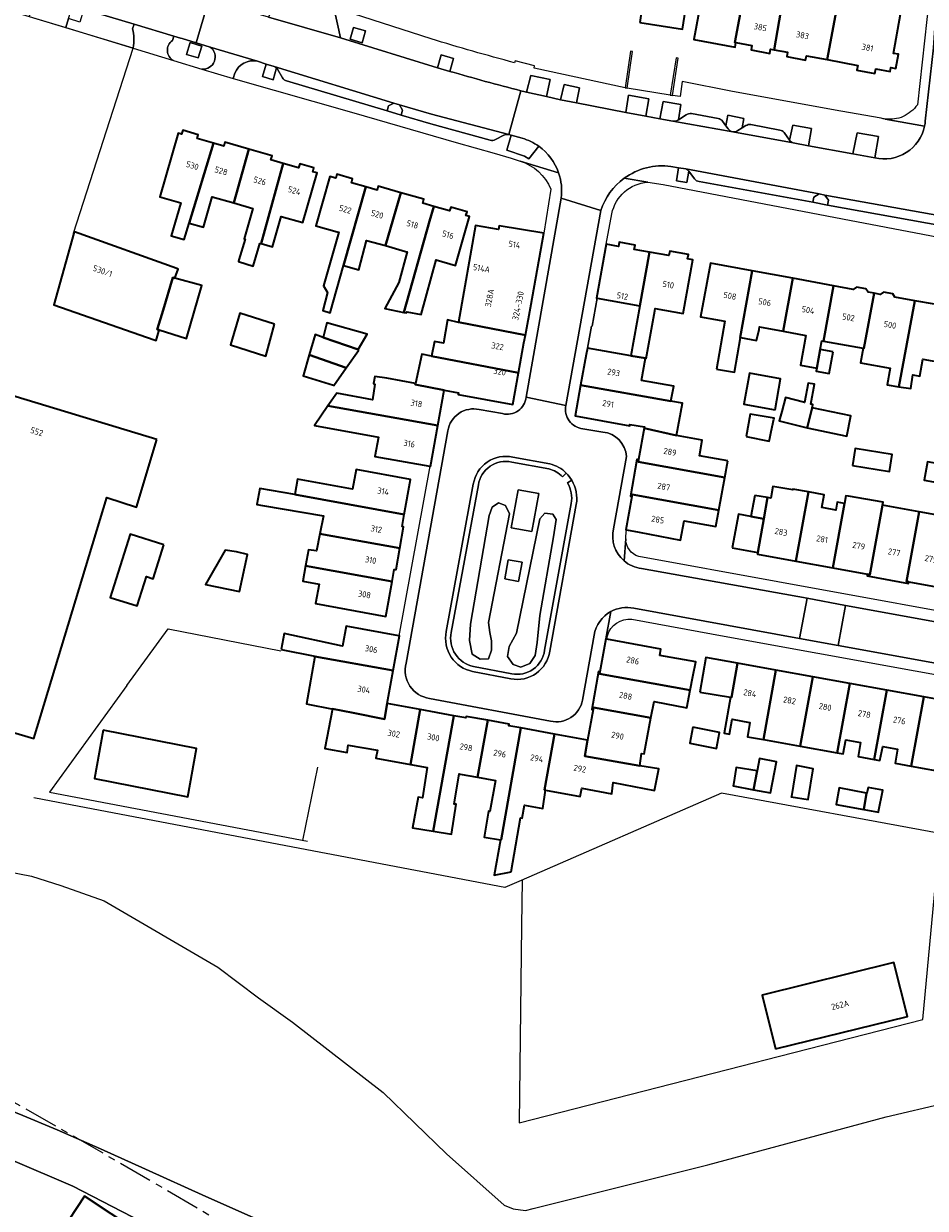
# Model space of a CAD drawing. Extents: x 151587 to 155483, y 462503 to 464608.
# Tile 55 of 236: x 152834 to 152967, y 463225 to 463398. Entities that reach past the tile are written whole.
import ezdxf
from ezdxf.enums import TextEntityAlignment as Align

# ---------------------------------------------------------------- set-up
doc = ezdxf.new("R2010")
doc.units = 0
doc.header["$LTSCALE"] = 0.5
doc.linetypes.add('AM-AS', pattern=[16, 10, -2, 2, -2])
for name, color, linetype, lineweight in [('B-RO-AM-AS_SPOOR-G', 251, 'AM-AS', 18), ('B-RO-GR-BEPLANTING_CULTUUR_HEESTERS-GV', 251, 'CONTINUOUS', 18), ('B-RO-GR-GROENVOORZIENING-GV', 251, 'CONTINUOUS', 18), ('B-RO-GR-HAAG-GV', 251, 'CONTINUOUS', 13), ('B-RO-IE-TERREINAFSCHEIDING_KUNSTMATIG_HEKWERK-G', 251, 'IE-TERREINAFSCHEIDING-KUNSTMATIG', 18), ('B-RO-IE-TERREINAFSCHEIDING_KUNSTMATIG_MUUR-G', 251, 'IE-TERREINAFSCHEIDING-KUNSTMATIG-DICHT', 18), ('B-RO-IE-TERREINAFSCHEIDING_KUNSTMATIG_MUUR-GV', 251, 'CONTINUOUS', 18), ('B-RO-KW-KUNSTWERK_GELUIDSWERING_SCHERM-G', 251, 'CONTINUOUS', 18), ('B-RO-OG-BEBOUWING-GV', 6, 'CONTINUOUS', 35), ('B-RO-OG-BEBOUWING-T18', 1, 'CONTINUOUS', 18), ('B-RO-OG-TERREIN_CULTUURSCHEIDING-GV', 251, 'CONTINUOUS', 18), ('B-RO-VH-VERHARDING_BETONSTRAATSTEEN-GV', 251, 'CONTINUOUS', 18), ('B-RO-VH-VERHARDING_HALFVERHARDING-GV', 251, 'CONTINUOUS', 18), ('B-RO-VH-VERHARDING_OPEN-GV', 251, 'CONTINUOUS', 18), ('B-RO-VH-VERHARDING_STRAATBAKSTEEN-GV', 251, 'CONTINUOUS', 18), ('B-RO-VH-VERHARDING_TEGEL-GV', 251, 'CONTINUOUS', 18)]:
    doc.layers.add(name, color=color, linetype=linetype, lineweight=lineweight)
doc.styles.add('NLCS-ISO-M200-T18', font='NLCS-ISO.ttf', dxfattribs={"height": 0.36})
doc.linetypes.add('IE-TERREINAFSCHEIDING-KUNSTMATIG', pattern='A,4,[82,NLCS.SHX,S=0.75,R=90,X=0,Y=0],4,-2', length=10)
doc.linetypes.add('IE-TERREINAFSCHEIDING-KUNSTMATIG-DICHT', pattern='A,8,-1,[82,NLCS.SHX,S=0.75,R=90,X=0,Y=0],-1', length=10)

msp = doc.modelspace()

# ---------------------------------------------------------------- linework, layer by layer
at = {"layer": 'B-RO-AM-AS_SPOOR-G', "flags": 128}
msp.add_lwpolyline([(152827.796, 463243.446), (152842.292, 463235.183), (152853.992, 463228.407), (152883.717, 463210.994), (152899.358, 463201.934)], dxfattribs=at)
at = {"layer": 'B-RO-GR-BEPLANTING_CULTUUR_HEESTERS-GV', "flags": 128}
for points in [[(152902.741, 463309.291), (152902.577, 463310.732), (152905.618, 463326.663), (152905.066, 463327.89), (152904.051, 463328.25), (152903.101, 463327.628), (152902.675, 463326.384), (152899.925, 463310.503), (152899.761, 463308.08), (152900.187, 463306.083), (152901.333, 463305.362), (152902.545, 463305.428), (152903.003, 463306.672), (152903.003, 463308.047)], [(152905.59, 463307.196), (152905.36, 463305.755), (152906.179, 463304.577), (152907.292, 463304.183), (152908.602, 463304.74), (152909.421, 463305.886), (152909.715, 463307.785), (152910.108, 463311.78), (152912.072, 463323.306), (152912.465, 463325.827), (152912.007, 463326.613), (152910.828, 463326.744), (152910.075, 463325.925), (152906.67, 463309.161)]]:
    msp.add_lwpolyline(points, close=True, dxfattribs=at)
at = {"layer": 'B-RO-GR-GROENVOORZIENING-GV', "flags": 128}
for points in [[(152882.297, 463396.172), (152884.028, 463395.677), (152884.523, 463397.408), (152882.792, 463397.903)], [(152858.293, 463393.964), (152860.013, 463393.434), (152860.544, 463395.153), (152858.824, 463395.684)], [(152896.904, 463391.471), (152897.455, 463393.342), (152895.648, 463393.873), (152895.098, 463392.003)], [(152911.072, 463387.772), (152911.586, 463390.281), (152908.755, 463390.879), (152908.144, 463388.403)], [(152915.471, 463386.865), (152915.891, 463389.063), (152913.631, 463389.537), (152913.123, 463387.319)], [(152925.636, 463384.935), (152926.06, 463387.471), (152923.098, 463387.973), (152922.693, 463385.433)], [(152887.69, 463385.701), (152889.767, 463385.069), (152889.982, 463385.788), (152889.54, 463386.59), (152888.707, 463386.836), (152887.899, 463386.414)], [(152959.159, 463378.809), (152959.714, 463381.913), (152956.587, 463382.489), (152955.945, 463379.391)], [(152950.112, 463372.288), (152952.252, 463371.877), (152952.389, 463372.609), (152951.875, 463373.348), (152951.02, 463373.54), (152950.246, 463373.024)]]:
    msp.add_lwpolyline(points, close=True, dxfattribs=at)
for points in [[(152871.15, 463392.163), (152869.978, 463392.527), (152869.432, 463390.711), (152871.03, 463390.214), (152871.493, 463391.981)], [(152930.393, 463384.358), (152930.755, 463386.628), (152928.152, 463387.079), (152927.666, 463384.536), (152929.58, 463384.161)], [(152939.121, 463382.791), (152939.748, 463383.193), (152940.004, 463384.585), (152937.646, 463385.052), (152937.363, 463383.487), (152937.687, 463383.035)], [(152947.216, 463380.993), (152949.457, 463380.57), (152949.919, 463383.083), (152947.146, 463383.585), (152946.661, 463381.405)], [(152907.504, 463381.675), (152905.904, 463382.114), (152905.244, 463379.913), (152907.853, 463379.042), (152908.468, 463378.683), (152909.926, 463380.508)], [(152931.469, 463377.195), (152930.41, 463377.363), (152930.105, 463375.431), (152931.614, 463375.189), (152931.929, 463376.864)], [(152905.975, 463334.23), (152911.402, 463333.239)], [(152911.562, 463333.972), (152906.123, 463334.965)], [(152913.432, 463332.085), (152913.96, 463332.617)], [(152914.775, 463331.571), (152914.129, 463331.189)], [(152900.337, 463331.005), (152896.373, 463309.409)], [(152897.109, 463309.265), (152901.076, 463330.879)], [(152914.689, 463328.165), (152910.789, 463306.663)], [(152911.529, 463306.545), (152915.427, 463328.035)], [(152905.971, 463303.215), (152900.383, 463304.292)], [(152900.239, 463303.556), (152905.828, 463302.479)]]:
    msp.add_lwpolyline(points, dxfattribs=at)
at = {"layer": 'B-RO-GR-GROENVOORZIENING-GV'}
for points in [[(152871.493, 463391.981, 0.0887697), (152871.15, 463392.163)], [(152929.58, 463384.161, 0.1806374), (152930.393, 463384.358)], [(152937.687, 463383.035, 0.187781), (152938.349, 463382.633)], [(152938.349, 463382.633, 0.191636), (152939.121, 463382.791)], [(152909.926, 463380.508, 0.0855086), (152907.504, 463381.675)], [(152946.661, 463381.405, 0.1976312), (152947.216, 463380.993)], [(152931.929, 463376.864, 0.1581513), (152931.469, 463377.195)], [(152906.123, 463334.965, 0.4311274), (152900.337, 463331.005)], [(152901.076, 463330.879, -0.4324961), (152905.975, 463334.23)], [(152913.96, 463332.617, 0.134604), (152911.562, 463333.972)], [(152911.402, 463333.239, -0.1331134), (152913.432, 463332.085)], [(152915.427, 463328.035, 0.1776121), (152914.775, 463331.571)], [(152914.129, 463331.189, -0.177932), (152914.689, 463328.165)], [(152896.373, 463309.409, 0.4168285), (152900.239, 463303.556)], [(152900.383, 463304.292, -0.4171972), (152897.109, 463309.265)], [(152905.828, 463302.479, 0.4305161), (152911.529, 463306.545)], [(152910.789, 463306.663, -0.4316603), (152905.971, 463303.215)]]:
    msp.add_lwpolyline(points, format="xyb", dxfattribs=at)
at = {"layer": 'B-RO-GR-HAAG-GV'}
for points in [[(152906.123, 463334.965, 0.4311274), (152900.337, 463331.005)], [(152901.076, 463330.879, -0.4324961), (152905.975, 463334.23)], [(152913.96, 463332.617, 0.134604), (152911.562, 463333.972)], [(152911.402, 463333.239, -0.1331134), (152913.432, 463332.085)], [(152915.427, 463328.035, 0.1776121), (152914.775, 463331.571)], [(152914.129, 463331.189, -0.177932), (152914.689, 463328.165)], [(152896.373, 463309.409, 0.4168285), (152900.239, 463303.556)], [(152900.383, 463304.292, -0.4171972), (152897.109, 463309.265)], [(152905.828, 463302.479, 0.4305161), (152911.529, 463306.545)], [(152910.789, 463306.663, -0.4316603), (152905.971, 463303.215)]]:
    msp.add_lwpolyline(points, format="xyb", dxfattribs=at)
at = {"layer": 'B-RO-GR-HAAG-GV', "flags": 128}
for points in [[(152905.975, 463334.23), (152911.402, 463333.239)], [(152911.562, 463333.972), (152906.123, 463334.965)], [(152913.432, 463332.085), (152913.96, 463332.617)], [(152914.775, 463331.571), (152914.129, 463331.189)], [(152900.337, 463331.005), (152896.373, 463309.409)], [(152897.109, 463309.265), (152901.076, 463330.879)], [(152914.689, 463328.165), (152910.789, 463306.663)], [(152911.529, 463306.545), (152915.427, 463328.035)], [(152905.971, 463303.215), (152900.383, 463304.292)], [(152900.239, 463303.556), (152905.828, 463302.479)]]:
    msp.add_lwpolyline(points, dxfattribs=at)
at = {"layer": 'B-RO-IE-TERREINAFSCHEIDING_KUNSTMATIG_HEKWERK-G', "flags": 128}
for points in [[(152841.751, 463367.778), (152850.482, 463394.896), (152816.973, 463405.048)], [(152674.292, 463344.773), (152690.76, 463329.751), (152706.341, 463315.569), (152719.162, 463303.894), (152731.978, 463292.234), (152736.967, 463287.798), (152739.765, 463285.461), (152745.636, 463280.817), (152750.647, 463277.138), (152756.635, 463273.102), (152763.431, 463268.847), (152769.768, 463265.306), (152776.007, 463262.117), (152784.717, 463258.159), (152791.423, 463255.503), (152791.313, 463255.261), (152799.066, 463252.189), (152799.156, 463252.279), (152807.034, 463249.223), (152820.166, 463244.084), (152833.734, 463238.738), (152839.358, 463236.405), (152845.698, 463233.632), (152852.305, 463230.659), (152861.139, 463226.622), (152872.023, 463221.812), (152881.674, 463217.026), (152890.25, 463212.401), (152896.992, 463208.997)], [(152849.583, 463301.512), (152855.609, 463309.821), (152872.135, 463306.575)], [(152849.583, 463301.512), (152838.252, 463285.888), (152876.023, 463278.675)], [(152875.378, 463278.798), (152877.567, 463289.554)], [(152907.327, 463272.925), (152904.943, 463271.886), (152838.497, 463284.567), (152835.926, 463285.065)], [(152968.993, 463279.769), (152936.723, 463285.741), (152907.327, 463272.925)], [(152943.106, 463246.65), (152966.199, 463252.549), (152968.767, 463279.749)], [(152907.492, 463272.997), (152907.413, 463266.289)], [(152907.413, 463266.289), (152907.075, 463237.457), (152941.593, 463246.263)], [(152941.593, 463246.263), (152943.106, 463246.65)], [(152798.186, 463245.511), (152809.043, 463241.274), (152819.06, 463237.269), (152824.926, 463235.024), (152832.851, 463231.903), (152841.647, 463228.165)], [(152841.647, 463228.165), (152856.084, 463220.707)]]:
    msp.add_lwpolyline(points, dxfattribs=at)
at = {"layer": 'B-RO-IE-TERREINAFSCHEIDING_KUNSTMATIG_MUUR-G', "flags": 128}
msp.add_lwpolyline([(152918.486, 463358.241), (152917.748, 463354.137), (152917.635, 463354.157), (152917.055, 463350.937)], dxfattribs=at)
at = {"layer": 'B-RO-IE-TERREINAFSCHEIDING_KUNSTMATIG_MUUR-GV', "flags": 128}
for points in [[(152922.896, 463389.02), (152923.677, 463394.395), (152923.36, 463394.441), (152922.579, 463389.066)], [(152929.192, 463387.996), (152929.508, 463387.947), (152930.365, 463393.424), (152930.048, 463393.47)]]:
    msp.add_lwpolyline(points, close=True, dxfattribs=at)
at = {"layer": 'B-RO-KW-KUNSTWERK_GELUIDSWERING_SCHERM-G', "flags": 128}
for points in [[(152753.313, 463289.086), (152776.091, 463284.905), (152799.848, 463280.266), (152819.225, 463276.721), (152835.568, 463273.581), (152839.87, 463272.223)], [(152839.87, 463272.223), (152846.259, 463269.959), (152862.885, 463260.259), (152868.859, 463255.739), (152873.862, 463252.173), (152887.128, 463241.862), (152896.385, 463232.87), (152904.847, 463225.371), (152906.198, 463224.833), (152907.968, 463224.611), (152909.086, 463224.859), (152934.702, 463231.29), (152960.857, 463238.308), (152969.599, 463240.35), (152973.711, 463241.226), (152984.511, 463242.528), (152987.925, 463242.644), (152998.115, 463242.724), (153006.849, 463241.91), (153010.422, 463241.435), (153036.412, 463237.025), (153074.896, 463230.836), (153078.757, 463230.172)]]:
    msp.add_lwpolyline(points, dxfattribs=at)
at = {"layer": 'B-RO-OG-BEBOUWING-GV', "flags": 128}
for points in [[(152924.759, 463398.641), (152930.993, 463397.671), (152931.966, 463403.926), (152933.196, 463403.762), (152934.576, 463413.437), (152927.171, 463414.52), (152926.054, 463407.456), (152926.007, 463407.463)], [(152957.52, 463400.789), (152958.847, 463407.977), (152955.052, 463408.667), (152954.202, 463403.993), (152954.137, 463403.645), (152952.189, 463393.19), (152956.673, 463392.353), (152956.542, 463391.652), (152959.175, 463391.16), (152959.306, 463391.861), (152961.438, 463391.462), (152961.541, 463392.041), (152962.261, 463391.913), (152962.629, 463393.981), (152961.908, 463394.109), (152962.923, 463399.831)], [(152934.09, 463403.82), (152932.658, 463396.152), (152938.691, 463395.025), (152938.815, 463395.689), (152938.644, 463395.721), (152940.554, 463405.838), (152938.235, 463406.276), (152937.605, 463403.181)], [(152944.415, 463394.643), (152945.667, 463401.716), (152942.301, 463402.328), (152942.872, 463405.401), (152940.554, 463405.838), (152938.644, 463395.721), (152938.815, 463395.689), (152941.159, 463395.251), (152941.039, 463394.612), (152943.789, 463394.099), (152943.908, 463394.737)], [(152954.202, 463403.993), (152951.421, 463404.511), (152950.756, 463400.79), (152947.895, 463401.31), (152948.406, 463404.385), (152946.217, 463404.79), (152945.667, 463401.716), (152944.415, 463394.643), (152946.392, 463394.273), (152946.273, 463393.634), (152949.024, 463393.129), (152949.142, 463393.76), (152952.189, 463393.19), (152954.137, 463403.645)], [(152858.673, 463369.24), (152862.251, 463380.948), (152859.855, 463381.646), (152860.012, 463382.184), (152857.754, 463382.842), (152857.592, 463382.284), (152857.108, 463382.425), (152854.391, 463373.101), (152857.458, 463372.218), (152856.063, 463367.37), (152857.976, 463366.819)], [(152862.251, 463380.948), (152858.673, 463369.24), (152860.791, 463368.63), (152862.082, 463373.113), (152865.233, 463372.206), (152867.462, 463380.062), (152863.943, 463381.087), (152863.773, 463380.505)], [(152869.226, 463366.24), (152872.489, 463377.983), (152870.676, 463378.512), (152870.841, 463379.077), (152867.462, 463380.062), (152865.233, 463372.206), (152868.041, 463371.398), (152866.769, 463366.947), (152866.92, 463366.904), (152865.996, 463363.84), (152865.923, 463363.6), (152868.068, 463362.945), (152868.843, 463365.591), (152869.042, 463366.269), (152869.126, 463366.269)], [(152872.489, 463377.983), (152869.226, 463366.24), (152870.91, 463365.755), (152872.194, 463370.216), (152875.345, 463369.309), (152877.467, 463376.591), (152876.831, 463376.776), (152876.991, 463377.325), (152874.919, 463377.929), (152874.743, 463377.326)], [(152884.585, 463374.564), (152882.471, 463375.167), (152882.639, 463375.754), (152880.338, 463376.411), (152880.167, 463375.81), (152879.33, 463376.049), (152877.276, 463368.853), (152880.377, 463367.979), (152880.627, 463367.909), (152878.392, 463360.051), (152878.959, 463359.078), (152878.283, 463356.43), (152879.384, 463356.089), (152881.332, 463363.01)], [(152887.445, 463365.942), (152889.696, 463373.703), (152886.388, 463374.647), (152886.23, 463374.094), (152884.585, 463374.564), (152881.332, 463363.01), (152883.559, 463362.419), (152884.7, 463366.716)], [(152890.134, 463356.171), (152893.926, 463369.521), (152894.558, 463371.7), (152892.949, 463372.159), (152893.111, 463372.728), (152889.696, 463373.703), (152887.445, 463365.942), (152890.408, 463365.106), (152890.665, 463365.034), (152889.408, 463360.529), (152887.353, 463356.719)], [(152894.558, 463371.7), (152893.926, 463369.521), (152890.134, 463356.171), (152890.515, 463356.097), (152890.596, 463356.259), (152892.677, 463355.853), (152894.87, 463363.849), (152897.735, 463363.032), (152899.779, 463370.194), (152899.254, 463370.344), (152899.416, 463370.914), (152897.023, 463371.597), (152896.865, 463371.041)], [(152854.303, 463353.602), (152854.03, 463353.676), (152854.063, 463353.798), (152854.869, 463356.496), (152856.293, 463361.261), (152856.601, 463361.169), (152857.088, 463362.494), (152856.872, 463362.571), (152841.873, 463367.956), (152841.816, 463367.753), (152838.874, 463357.29), (152853.574, 463352.162), (152853.884, 463352.054), (152854.249, 463353.405)], [(152910.648, 463367.775), (152904.117, 463368.864), (152904.026, 463368.32), (152900.673, 463368.881), (152898.178, 463354.737), (152907.965, 463352.805), (152908.792, 463357.369)], [(152926.138, 463364.995), (152923.933, 463365.391), (152924.048, 463366.031), (152921.715, 463366.45), (152921.6, 463365.811), (152919.789, 463366.136), (152918.373, 463358.261), (152918.486, 463358.241), (152924.722, 463357.12)], [(152925.564, 463349.442), (152925.673, 463349.422), (152926.931, 463356.403), (152926.989, 463356.724), (152931.073, 463355.99), (152932.487, 463363.854), (152931.737, 463363.988), (152931.852, 463364.628), (152929.116, 463365.12), (152929.001, 463364.48), (152926.138, 463364.995), (152924.722, 463357.12), (152923.41, 463349.821)], [(152935.961, 463347.848), (152938.609, 463347.389), (152939.502, 463352.469), (152939.425, 463352.483), (152941.22, 463362.253), (152935.092, 463363.38), (152933.647, 463355.521), (152937.174, 463354.873)], [(152856.601, 463361.169), (152856.293, 463361.261), (152854.869, 463356.496), (152854.063, 463353.798), (152854.03, 463353.676), (152854.303, 463353.602), (152858.302, 463352.358), (152860.574, 463360.088)], [(152939.502, 463352.469), (152941.853, 463352.037), (152942.206, 463353.68), (152942.283, 463354.04), (152945.746, 463353.407), (152947.171, 463361.159), (152941.22, 463362.253), (152939.425, 463352.483)], [(152951.172, 463350.737), (152951.404, 463352.011), (152951.633, 463351.969), (152953.121, 463360.066), (152947.171, 463361.159), (152945.746, 463353.407), (152949.087, 463352.796), (152948.297, 463348.449), (152950.678, 463348.016)], [(152953.326, 463351.662), (152957.474, 463350.909), (152957.586, 463350.889), (152959.071, 463358.972), (152958.213, 463359.13), (152957.882, 463359.598), (152956.496, 463359.847), (152956.007, 463359.536), (152953.121, 463360.066), (152951.633, 463351.969)], [(152957.474, 463350.909), (152957.064, 463348.754), (152961.415, 463347.996), (152960.967, 463345.556), (152962.705, 463345.276), (152965.022, 463357.877), (152962.132, 463358.408), (152961.811, 463358.874), (152960.435, 463359.128), (152959.964, 463358.808), (152959.071, 463358.972), (152957.586, 463350.889)], [(152970.972, 463356.784), (152970.1, 463356.944), (152969.773, 463357.407), (152968.387, 463357.657), (152967.902, 463357.348), (152965.022, 463357.877), (152962.705, 463345.276), (152964.442, 463344.996), (152964.767, 463346.996), (152965.767, 463346.833), (152966.212, 463349.322), (152969.491, 463348.727)], [(152871.196, 463354.436), (152866.102, 463356.051), (152864.741, 463351.419), (152869.93, 463349.774)], [(152878.358, 463352.502), (152883.44, 463350.75), (152884.769, 463352.972), (152878.879, 463354.645)], [(152898.178, 463354.737), (152898.169, 463354.697), (152896.537, 463355.061), (152895.963, 463351.641), (152894.651, 463351.913), (152894.199, 463349.731), (152906.974, 463347.306), (152907.764, 463351.695), (152907.965, 463352.805)], [(152876.301, 463349.96), (152881.713, 463348.04), (152883.513, 463350.605), (152883.44, 463350.75), (152878.358, 463352.502), (152877.169, 463352.915)], [(152924.977, 463346.185), (152925.564, 463349.442), (152923.41, 463349.821), (152917.055, 463350.937), (152916.887, 463350.001), (152916.066, 463345.488), (152929.305, 463343.146), (152929.7, 463345.334)], [(152953.093, 463350.386), (152951.172, 463350.737), (152950.678, 463348.016), (152950.591, 463347.535), (152952.511, 463347.193)], [(152875.433, 463347.005), (152875.397, 463346.883), (152879.827, 463345.5), (152879.912, 463345.474), (152881.713, 463348.04), (152876.301, 463349.96)], [(152894.199, 463349.731), (152892.795, 463350.038), (152891.859, 463345.756), (152891.826, 463345.604), (152896.066, 463344.782), (152898.165, 463344.375), (152898.124, 463344.159), (152906.143, 463342.691), (152906.974, 463347.306)], [(152944.576, 463341.906), (152945.375, 463346.434), (152940.804, 463347.24), (152940.005, 463342.711)], [(152853.941, 463337.545), (152825.714, 463346.108), (152822.82, 463336.54), (152822.226, 463336.676), (152819.792, 463328.298), (152819.224, 463328.46), (152817.521, 463322.812), (152818.007, 463322.649), (152814.383, 463310.758), (152813.897, 463310.893), (152812.166, 463305.11), (152812.68, 463304.975), (152811.436, 463300.975), (152835.921, 463293.727), (152846.63, 463329.05), (152850.983, 463327.652)], [(152891.859, 463345.756), (152887.685, 463346.518), (152885.924, 463346.787), (152885.705, 463345.723), (152885.921, 463345.669), (152885.542, 463343.372), (152880.326, 463344.346), (152879.037, 463342.474), (152895.127, 463339.575), (152896.066, 463344.782), (152891.826, 463345.604)], [(152930.128, 463338.11), (152930.981, 463342.844), (152929.305, 463343.146), (152916.066, 463345.488), (152915.253, 463341.014), (152923.26, 463339.544), (152923.297, 463339.76), (152925.417, 463339.396), (152925.379, 463339.182)], [(152949.263, 463339.249), (152949.993, 463342.167), (152950.112, 463342.646), (152949.82, 463342.723), (152950.348, 463345.633), (152949.402, 463345.804), (152948.849, 463342.981), (152948.739, 463343.01), (152946.081, 463343.713), (152945.536, 463341.652), (152945.178, 463340.298)], [(152879.037, 463342.474), (152877.051, 463339.59), (152886.429, 463337.9), (152885.917, 463335.061), (152893.952, 463333.613), (152894.05, 463333.596), (152895.127, 463339.575)], [(152949.993, 463342.167), (152949.263, 463339.249), (152955.074, 463338.054), (152955.68, 463341.002), (152955.669, 463341.004)], [(152940.311, 463337.992), (152943.711, 463337.286), (152943.756, 463337.503), (152944.005, 463338.704), (152944.379, 463340.503), (152944.412, 463340.663), (152940.894, 463341.236)], [(152937.653, 463334.401), (152933.468, 463335.151), (152933.879, 463337.434), (152930.128, 463338.11), (152925.379, 463339.182), (152924.548, 463334.589), (152924.493, 463334.289), (152937.209, 463331.988)], [(152955.894, 463333.727), (152961.323, 463332.84), (152961.731, 463335.335), (152956.302, 463336.222)], [(152936.326, 463327.186), (152937.209, 463331.988), (152924.493, 463334.289), (152924.548, 463334.589), (152924.324, 463334.629), (152923.357, 463329.222), (152923.57, 463329.184), (152923.624, 463329.484)], [(152972.62, 463333.221), (152966.887, 463334.263), (152966.403, 463331.601), (152972.139, 463330.558)], [(152890.227, 463326.568), (152891.157, 463331.67), (152883.169, 463333.126), (152882.651, 463330.285), (152874.586, 463331.755), (152874.165, 463329.495)], [(152889.57, 463321.605), (152890.13, 463324.739), (152889.901, 463324.78), (152890.227, 463326.568), (152874.165, 463329.495), (152869.032, 463330.345), (152868.632, 463328.024), (152869.437, 463327.885), (152878.382, 463326.343), (152877.859, 463323.74)], [(152943.473, 463329.021), (152942.908, 463325.924), (152942.009, 463320.99), (152941.963, 463320.74), (152947.606, 463319.711), (152949.459, 463329.872), (152947.179, 463330.288), (152947.153, 463330.146), (152944.236, 463330.645), (152943.926, 463328.946)], [(152951.714, 463327.527), (152951.396, 463327.585), (152951.737, 463329.456), (152949.459, 463329.872), (152947.606, 463319.711), (152953.017, 463318.725), (152954.74, 463328.177), (152953.676, 463328.371), (152953.464, 463327.208)], [(152922.786, 463324.29), (152924.656, 463323.952), (152930.697, 463322.778), (152931.254, 463325.644), (152935.888, 463324.805), (152936.326, 463327.186), (152923.624, 463329.484), (152923.57, 463329.184), (152922.688, 463324.308)], [(152941.585, 463329.331), (152941.024, 463326.282), (152942.908, 463325.924), (152943.473, 463329.021)], [(152954.74, 463328.177), (152953.017, 463318.725), (152958.103, 463317.798), (152958.428, 463317.738), (152960.285, 463327.928), (152960.319, 463327.922), (152960.395, 463328.367), (152955.331, 463329.234), (152954.945, 463329.3)], [(152938.271, 463321.671), (152942.009, 463320.99), (152942.908, 463325.924), (152941.024, 463326.282), (152939.21, 463326.6)], [(152964.159, 463316.693), (152963.838, 463316.752), (152965.696, 463326.943), (152960.319, 463327.922), (152960.285, 463327.928), (152958.428, 463317.738), (152958.103, 463317.798), (152958.061, 463317.568), (152964.117, 463316.464)], [(152965.696, 463326.943), (152963.838, 463316.752), (152964.159, 463316.693), (152969.249, 463315.765), (152971.107, 463325.957)], [(152854.975, 463322.098), (152850.041, 463323.66), (152847.113, 463314.414), (152851.068, 463313.162), (152852.425, 463317.448), (152853.404, 463317.138)], [(152875.764, 463319.039), (152888.434, 463316.73), (152888.76, 463318.52), (152889.012, 463318.474), (152889.57, 463321.605), (152877.859, 463323.74), (152877.354, 463321.235), (152876.192, 463321.397)], [(152865.625, 463321.062), (152863.977, 463321.332), (152861.084, 463316.306), (152866.084, 463315.291), (152867.247, 463320.683)], [(152888.434, 463316.73), (152875.764, 463319.039), (152875.354, 463316.776), (152877.732, 463316.343), (152877.208, 463313.504), (152887.504, 463311.628)], [(152872.176, 463306.78), (152877.102, 463305.793), (152877.098, 463305.768), (152888.604, 463303.684), (152889.527, 463308.781), (152889.429, 463308.799), (152881.708, 463310.214), (152881.151, 463307.283), (152872.641, 463309.099)], [(152927.664, 463305.915), (152927.834, 463306.848), (152919.886, 463308.298), (152919.766, 463308.32), (152918.901, 463303.523), (152918.846, 463303.223), (152932.137, 463300.825), (152932.522, 463302.817), (152932.935, 463304.953)], [(152879.315, 463298.142), (152879.697, 463298.068), (152882.737, 463297.479), (152887.315, 463296.561), (152887.731, 463298.862), (152888.604, 463303.684), (152877.098, 463305.768), (152875.884, 463298.83), (152876.349, 463298.737), (152879.29, 463298.147)], [(152933.548, 463300.539), (152938.043, 463299.781), (152938.191, 463299.756), (152939.039, 463304.782), (152934.427, 463305.616)], [(152938.191, 463299.756), (152938.043, 463299.781), (152937.081, 463294.508), (152937.891, 463294.36), (152938.29, 463296.547), (152940.791, 463296.091), (152940.876, 463296.075), (152940.5, 463294.005), (152942.847, 463293.583), (152944.688, 463303.759), (152939.039, 463304.782)], [(152950.1, 463302.78), (152944.688, 463303.759), (152942.847, 463293.583), (152948.26, 463292.611)], [(152918.901, 463303.523), (152918.699, 463303.559), (152917.693, 463298.01), (152917.899, 463297.972), (152917.959, 463298.302), (152926.376, 463296.783), (152926.838, 463299.172), (152931.638, 463298.244), (152932.137, 463300.825), (152918.846, 463303.223)], [(152948.26, 463292.611), (152953.673, 463291.639), (152955.512, 463301.8), (152950.1, 463302.78)], [(152959.087, 463290.666), (152960.925, 463300.821), (152955.512, 463301.8), (152953.673, 463291.639), (152954.517, 463291.487), (152954.917, 463293.562), (152957.1, 463293.163), (152956.735, 463291.089)], [(152960.925, 463300.821), (152959.087, 463290.666), (152959.931, 463290.515), (152960.331, 463292.589), (152962.514, 463292.19), (152962.148, 463290.109), (152964.497, 463289.678), (152966.337, 463299.841)], [(152879.697, 463298.068), (152878.596, 463292.257), (152881.866, 463291.689), (152882.001, 463292.743), (152886.276, 463292.025), (152886.056, 463290.869), (152891.134, 463289.929), (152892.565, 463297.977), (152887.731, 463298.862), (152887.315, 463296.561), (152882.737, 463297.479)], [(152969.907, 463288.686), (152971.749, 463298.862), (152966.337, 463299.841), (152964.497, 463289.678)], [(152897.483, 463297.077), (152892.565, 463297.977), (152891.134, 463289.929), (152893.598, 463289.473), (152892.908, 463285.024), (152892.26, 463285.133), (152891.448, 463280.641), (152894.471, 463280.141)], [(152902.442, 463296.404), (152899.302, 463296.963), (152899.263, 463296.752), (152897.483, 463297.077), (152894.471, 463280.141), (152897.151, 463279.699), (152897.827, 463284.105), (152897.53, 463284.132), (152898.265, 463288.564), (152898.419, 463288.536), (152900.959, 463288.066)], [(152917.899, 463297.972), (152917.091, 463293.489), (152916.659, 463291.132), (152924.739, 463289.754), (152925, 463291.552), (152925.352, 463291.484), (152926.376, 463296.783), (152917.959, 463298.302)], [(152900.959, 463288.066), (152903.594, 463287.579), (152902.757, 463283.052), (152902.573, 463283.083), (152901.921, 463279.297), (152904.334, 463278.881), (152904.402, 463278.87), (152907.32, 463295.277), (152905.539, 463295.603), (152905.583, 463295.846), (152902.442, 463296.404)], [(152905.905, 463274.197), (152907.231, 463282.115), (152907.489, 463282.067), (152907.839, 463283.959), (152910.508, 463283.466), (152910.913, 463286.186), (152910.785, 463286.205), (152912.239, 463294.377), (152907.32, 463295.277), (152904.402, 463278.87), (152904.334, 463278.881), (152903.409, 463273.711)], [(152932.506, 463295.381), (152932.058, 463293.034), (152935.987, 463292.284), (152936.435, 463294.631)], [(152846.099, 463294.978), (152844.803, 463287.869), (152858.48, 463285.168), (152859.777, 463292.277)], [(152910.913, 463286.186), (152915.985, 463285.248), (152916.224, 463286.483), (152920.635, 463285.632), (152920.84, 463287.275), (152926.903, 463286.1), (152927.502, 463289.279), (152924.739, 463289.754), (152916.659, 463291.132), (152917.091, 463293.489), (152912.239, 463294.377), (152910.785, 463286.205)], [(152941.929, 463288.982), (152941.401, 463286.228), (152943.902, 463285.766), (152943.909, 463285.802), (152944.767, 463290.333), (152942.281, 463290.793)], [(152941.401, 463286.228), (152941.929, 463288.982), (152938.875, 463289.469), (152938.45, 463286.994), (152938.415, 463286.78)], [(152949.389, 463284.801), (152950.145, 463289.305), (152947.713, 463289.765), (152946.947, 463285.242), (152946.942, 463285.211), (152949.388, 463284.792)], [(152957.544, 463283.334), (152957.972, 463285.743), (152953.956, 463286.494), (152953.496, 463284.048)], [(152957.972, 463285.743), (152957.544, 463283.334), (152959.712, 463282.952), (152959.73, 463283.046), (152960.334, 463286.168), (152958.199, 463286.574), (152957.985, 463285.741)], [(152944.639, 463248.253), (152963.984, 463253), (152961.965, 463260.921), (152942.668, 463256.141)], [(152854.715, 463204.269), (152856.497, 463206.971), (152858.177, 463209.519), (152853.069, 463212.889), (152856.46, 463218.031), (152855.083, 463218.939), (152843.359, 463226.672), (152836.41, 463216.137), (152854.62, 463204.126)]]:
    msp.add_lwpolyline(points, close=True, dxfattribs=at)
at = {"layer": 'B-RO-OG-TERREIN_CULTUURSCHEIDING-GV'}
for points in [[(152905.975, 463334.23, 0.4324961), (152901.076, 463330.879)], [(152913.432, 463332.085, 0.1331134), (152911.402, 463333.239)], [(152914.775, 463331.571, 0.0639592), (152913.96, 463332.617)], [(152914.689, 463328.165, 0.177932), (152914.129, 463331.189)], [(152897.109, 463309.265, 0.4171972), (152900.383, 463304.292)], [(152905.971, 463303.215, 0.4316603), (152910.789, 463306.663)]]:
    msp.add_lwpolyline(points, format="xyb", dxfattribs=at)
at = {"layer": 'B-RO-OG-TERREIN_CULTUURSCHEIDING-GV', "flags": 128}
for points in [[(152911.402, 463333.239), (152905.975, 463334.23)], [(152913.96, 463332.617), (152913.432, 463332.085)], [(152914.129, 463331.189), (152914.775, 463331.571)], [(152901.076, 463330.879), (152897.109, 463309.265)], [(152910.789, 463306.663), (152914.689, 463328.165)], [(152900.383, 463304.292), (152905.971, 463303.215)]]:
    msp.add_lwpolyline(points, dxfattribs=at)
for points in [[(152905.882, 463324.603), (152906.906, 463330.17), (152909.928, 463329.614), (152908.903, 463324.047)], [(152902.741, 463309.291), (152903.003, 463308.047), (152903.003, 463306.672), (152902.545, 463305.428), (152901.333, 463305.362), (152900.187, 463306.083), (152899.761, 463308.08), (152899.925, 463310.503), (152902.675, 463326.384), (152903.101, 463327.628), (152904.051, 463328.25), (152905.066, 463327.89), (152905.618, 463326.663), (152902.577, 463310.732)], [(152905.59, 463307.196), (152906.67, 463309.161), (152910.075, 463325.925), (152910.828, 463326.744), (152912.007, 463326.613), (152912.465, 463325.827), (152912.072, 463323.306), (152910.108, 463311.78), (152909.715, 463307.785), (152909.421, 463305.886), (152908.602, 463304.74), (152907.292, 463304.183), (152906.179, 463304.577), (152905.36, 463305.755)], [(152907.488, 463319.549), (152906.972, 463316.745), (152904.949, 463317.118), (152905.466, 463319.921)]]:
    msp.add_lwpolyline(points, close=True, dxfattribs=at)
at = {"layer": 'B-RO-VH-VERHARDING_BETONSTRAATSTEEN-GV', "flags": 128}
for points in [[(152841.682, 463408.177), (152840.872, 463408.412), (152838.423, 463409.122), (152836.546, 463402.646), (152838.984, 463401.897), (152841.584, 463401.098), (152850.614, 463398.386), (152856.457, 463396.631), (152857.414, 463396.343), (152857.662, 463396.269), (152859.713, 463395.654), (152861.585, 463402.01), (152859.283, 463402.688), (152857.781, 463403.13)], [(152870.321, 463399.437), (152861.585, 463402.01), (152859.713, 463395.654), (152861.782, 463395.033), (152868.723, 463392.962), (152869.978, 463392.527), (152871.15, 463392.163), (152888.707, 463386.836), (152889.54, 463386.59), (152894.224, 463385.194), (152905.538, 463382.215), (152907.295, 463388.623)], [(152896.904, 463391.471), (152895.098, 463392.003), (152880.887, 463396.382), (152870.321, 463399.437)], [(152856.26, 463395.972), (152856.457, 463396.631), (152850.614, 463398.386), (152850.415, 463397.717)], [(152850.481, 463394.896), (152856.42, 463393.054)], [(152868.723, 463392.962), (152861.782, 463395.033)], [(152860.551, 463391.813), (152865.126, 463390.451), (152865.369, 463391.193)], [(152887.69, 463385.701), (152887.899, 463386.414), (152888.707, 463386.836), (152871.15, 463392.163)], [(152871.493, 463391.981), (152871.661, 463391.82), (152872.366, 463390.536)], [(152872.982, 463390.093), (152887.69, 463385.701)], [(152905.538, 463382.215), (152894.224, 463385.194), (152889.54, 463386.59), (152889.982, 463385.788), (152889.767, 463385.069), (152894.133, 463383.766), (152902.804, 463381.376)], [(152929.58, 463384.161), (152938.349, 463382.633)], [(152931.536, 463385.106), (152930.393, 463384.358)], [(152936.23, 463384.554), (152932.293, 463385.289)], [(152937.363, 463383.487), (152936.868, 463384.179)], [(152945.244, 463382.877), (152941.024, 463383.677)], [(152903.571, 463381.472), (152904.793, 463382.119)], [(152937.687, 463383.035), (152937.363, 463383.487)], [(152938.349, 463382.633), (152947.216, 463380.993)], [(152939.748, 463383.193), (152939.121, 463382.791)], [(152940.272, 463383.529), (152939.748, 463383.193)], [(152946.661, 463381.405), (152945.881, 463382.502)], [(152933.421, 463375.326), (152950.112, 463372.288), (152950.246, 463373.024), (152951.02, 463373.54), (152931.469, 463377.195)], [(152931.929, 463376.864), (152932.762, 463375.724)]]:
    msp.add_lwpolyline(points, dxfattribs=at)
for points in [[(152841.584, 463401.098), (152838.984, 463401.897), (152836.546, 463402.646), (152836.246, 463402.738), (152835.883, 463401.557), (152835.254, 463399.509), (152840.611, 463397.886), (152841.015, 463399.221), (152841.537, 463400.944)], [(152870.321, 463399.437), (152880.887, 463396.382), (152879.905, 463400.84), (152872.121, 463403.143)], [(152969.318, 463368.78), (152969.452, 463369.518), (152970.186, 463370.049), (152951.875, 463373.348), (152952.389, 463372.609), (152952.252, 463371.877)], [(152913.879, 463342.514), (152919.031, 463371.095), (152913.197, 463372.92), (152908.064, 463343.757)]]:
    msp.add_lwpolyline(points, close=True, dxfattribs=at)
at = {"layer": 'B-RO-VH-VERHARDING_BETONSTRAATSTEEN-GV'}
for points in [[(152850.415, 463397.717, -0.1070537), (152850.481, 463394.896)], [(152856.42, 463393.054, -0.5757346), (152856.26, 463395.972)], [(152861.782, 463395.033, -0.7605333), (152860.551, 463391.813)], [(152865.369, 463391.193, -0.3645105), (152868.723, 463392.962)], [(152871.15, 463392.163, -0.0887697), (152871.493, 463391.981)], [(152872.366, 463390.536, 0.2146418), (152872.982, 463390.093)], [(152907.295, 463388.623, -0.006374), (152896.904, 463391.471)], [(152930.393, 463384.358, -0.1806374), (152929.58, 463384.161)], [(152932.293, 463385.289, 0.1996215), (152931.536, 463385.106)], [(152936.868, 463384.179, 0.1962865), (152936.23, 463384.554)], [(152941.024, 463383.677, 0.1755373), (152940.272, 463383.529)], [(152904.793, 463382.119, -0.188083), (152905.538, 463382.215)], [(152938.349, 463382.633, -0.187781), (152937.687, 463383.035)], [(152939.121, 463382.791, -0.191636), (152938.349, 463382.633)], [(152945.881, 463382.502, 0.1981618), (152945.244, 463382.877)], [(152902.804, 463381.376, 0.2084404), (152903.571, 463381.472)], [(152947.216, 463380.993, -0.1976312), (152946.661, 463381.405)], [(152931.469, 463377.195, -0.1581513), (152931.929, 463376.864)], [(152932.762, 463375.724, 0.1940289), (152933.421, 463375.326)]]:
    msp.add_lwpolyline(points, format="xyb", dxfattribs=at)
at = {"layer": 'B-RO-VH-VERHARDING_HALFVERHARDING-GV', "flags": 128}
msp.add_lwpolyline([(152872.023, 463221.812), (152861.139, 463226.622), (152852.305, 463230.659), (152845.698, 463233.632), (152839.358, 463236.405), (152833.734, 463238.738), (152820.166, 463244.084), (152819.468, 463244.357), (152807.731, 463248.95), (152807.034, 463249.223), (152799.156, 463252.279), (152799.066, 463252.189), (152797.958, 463252.628), (152798.004, 463250.865), (152798.032, 463249.776), (152799.257, 463249.295), (152798.099, 463246.349), (152798.186, 463245.511), (152809.043, 463241.274), (152819.06, 463237.269), (152824.926, 463235.024), (152832.851, 463231.903), (152841.647, 463228.165), (152856.084, 463220.707)], dxfattribs=at)
at = {"layer": 'B-RO-VH-VERHARDING_OPEN-GV', "flags": 128}
for points in [[(152856.084, 463220.707), (152841.647, 463228.165), (152832.851, 463231.903), (152824.926, 463235.024), (152819.06, 463237.269), (152809.043, 463241.274), (152798.186, 463245.511), (152798.414, 463243.3), (152798.538, 463241.976), (152799.097, 463240.296), (152799.549, 463239.232), (152799.996, 463238.906), (152802.429, 463237.27), (152820.271, 463225.51), (152833.639, 463216.639)], [(152836.41, 463216.137), (152843.359, 463226.672), (152855.083, 463218.939)]]:
    msp.add_lwpolyline(points, dxfattribs=at)
at = {"layer": 'B-RO-VH-VERHARDING_STRAATBAKSTEEN-GV', "flags": 128}
for points in [[(152969.552, 463380.922), (152969.776, 463382.736), (152971.044, 463394.088), (152971.109, 463394.574), (152967.754, 463394.927), (152966.577, 463384.186)], [(152907.295, 463388.623), (152905.538, 463382.215), (152905.904, 463382.114), (152907.504, 463381.675)], [(152959.159, 463378.809), (152955.945, 463379.391), (152949.457, 463380.57), (152947.216, 463380.993), (152938.349, 463382.633), (152929.58, 463384.161), (152927.666, 463384.536), (152925.636, 463384.935), (152922.693, 463385.433), (152915.471, 463386.865), (152913.123, 463387.319), (152911.072, 463387.772), (152908.144, 463388.403)], [(152929.308, 463377.539), (152930.41, 463377.363), (152931.469, 463377.195), (152951.02, 463373.54), (152951.875, 463373.348), (152970.186, 463370.049), (152971.068, 463369.866), (152990.343, 463366.491), (152991.852, 463366.228), (152993.014, 463365.987), (153008.596, 463363.049), (153009.471, 463362.865), (153028.99, 463359.42), (153030.698, 463359.107), (153048.544, 463355.861), (153050.085, 463355.6), (153066.018, 463352.524), (153067.634, 463352.121)], [(152913.197, 463372.92), (152919.031, 463371.095)], [(152913.879, 463342.514), (152908.064, 463343.757)], [(152904.615, 463341.331), (152901.216, 463341.924)], [(152896.611, 463338.793), (152890.487, 463304.762)], [(152919.299, 463338.638), (152916.406, 463339.119)], [(152920.889, 463324.461), (152922.79, 463335.056)], [(152906.123, 463334.965), (152911.562, 463333.972)], [(152896.373, 463309.409), (152900.337, 463331.005)], [(152915.427, 463328.035), (152911.529, 463306.545)], [(152923.849, 463312.811), (152948.123, 463308.384), (152949.241, 463314.284), (152924.975, 463318.659)], [(152916.343, 463299.369), (152918.027, 463308.896)], [(152905.828, 463302.479), (152900.239, 463303.556)], [(152893.919, 463299.611), (152911.644, 463296.276)]]:
    msp.add_lwpolyline(points, dxfattribs=at)
at = {"layer": 'B-RO-VH-VERHARDING_STRAATBAKSTEEN-GV'}
for points in [[(152908.144, 463388.403, -0.0024935), (152907.295, 463388.623)], [(152966.577, 463384.186, -0.0322928), (152966.469, 463383.445)], [(152966.469, 463383.445, -0.4227286), (152959.159, 463378.809)], [(152907.504, 463381.675, -0.0855086), (152909.926, 463380.508)], [(152909.926, 463380.508, -0.157196), (152912.845, 463376.595)], [(152922.44, 463375.81, -0.1947197), (152929.308, 463377.539)], [(152912.845, 463376.595, -0.1175413), (152913.197, 463372.92)], [(152919.031, 463371.095, -0.1580422), (152922.44, 463375.81)], [(152908.064, 463343.757, -0.4651659), (152904.615, 463341.331)], [(152901.216, 463341.924, 0.4384623), (152896.611, 463338.793)], [(152916.406, 463339.119, -0.4431274), (152913.879, 463342.514)], [(152922.79, 463335.056, 0.360664), (152919.299, 463338.638)], [(152900.337, 463331.005, -0.4311274), (152906.123, 463334.965)], [(152911.562, 463333.972, -0.134604), (152913.96, 463332.617)], [(152913.96, 463332.617, -0.0639592), (152914.775, 463331.571)], [(152914.775, 463331.571, -0.1776121), (152915.427, 463328.035)], [(152922.421, 463319.77, -0.2804879), (152920.889, 463324.461)], [(152924.975, 463318.659, -0.1501605), (152922.421, 463319.77)], [(152920.49, 463312.332, -0.1801433), (152923.849, 463312.811)], [(152918.027, 463308.896, -0.2290263), (152920.49, 463312.332)], [(152900.239, 463303.556, -0.4168285), (152896.373, 463309.409)], [(152911.529, 463306.545, -0.4305161), (152905.828, 463302.479)], [(152890.487, 463304.762, 0.4491643), (152893.919, 463299.611)], [(152911.644, 463296.276, 0.4258247), (152916.343, 463299.369)]]:
    msp.add_lwpolyline(points, format="xyb", dxfattribs=at)
at = {"layer": 'B-RO-VH-VERHARDING_STRAATBAKSTEEN-GV', "flags": 128}
for points in [[(152954.868, 463313.229), (152949.241, 463314.284), (152948.123, 463308.384), (152953.792, 463307.354)], [(153024.936, 463294.418), (153026.076, 463300.27), (153007.356, 463303.684), (152954.868, 463313.229), (152953.792, 463307.354), (153006.759, 463297.729)]]:
    msp.add_lwpolyline(points, close=True, dxfattribs=at)
at = {"layer": 'B-RO-VH-VERHARDING_TEGEL-GV', "flags": 128}
for points in [[(152966.577, 463384.186), (152967.754, 463394.927), (152968.074, 463399.271), (152969.436, 463410.971), (152973.42, 463446.799), (152974.284, 463452.439)], [(152971.59, 463443.446), (152969.91, 463428.788), (152969.598, 463425.696), (152967.904, 463408.841), (152966.803, 463399.097), (152965.412, 463386.574)], [(152850.415, 463397.717), (152850.614, 463398.386), (152841.584, 463401.098), (152841.537, 463400.944), (152843.228, 463400.422), (152842.697, 463398.702), (152841.015, 463399.221), (152840.611, 463397.886), (152850.481, 463394.896)], [(152879.905, 463400.84), (152880.887, 463396.382), (152895.098, 463392.003), (152895.648, 463393.873), (152897.455, 463393.342), (152896.904, 463391.471)], [(152894.158, 463396.22), (152879.905, 463400.84)], [(152856.457, 463396.631), (152856.26, 463395.972)], [(152861.782, 463395.033), (152859.713, 463395.654), (152857.662, 463396.269), (152857.414, 463396.343), (152856.457, 463396.631)], [(152856.42, 463393.054), (152860.551, 463391.813)], [(152872.366, 463390.536), (152871.661, 463391.82), (152871.493, 463391.981), (152871.03, 463390.214), (152869.432, 463390.711), (152869.978, 463392.527), (152868.723, 463392.962)], [(152960.093, 463384.598), (152954.208, 463385.663), (152938.316, 463388.523), (152930.954, 463389.974), (152930.633, 463387.771), (152929.508, 463387.947), (152929.192, 463387.996), (152922.896, 463389.02), (152922.579, 463389.066), (152909.241, 463391.941), (152909.285, 463392.289), (152906.449, 463393.009), (152906.388, 463392.732)], [(152865.369, 463391.193), (152865.126, 463390.451), (152882.823, 463385.415), (152897.808, 463381.031), (152903.396, 463379.5), (152905.865, 463378.741), (152907.182, 463378.336), (152912.845, 463376.595)], [(152908.144, 463388.403), (152908.755, 463390.879), (152911.586, 463390.281), (152911.072, 463387.772), (152913.123, 463387.319), (152913.631, 463389.537), (152915.891, 463389.063), (152915.471, 463386.865), (152922.693, 463385.433), (152923.098, 463387.973), (152926.06, 463387.471), (152925.636, 463384.935), (152927.666, 463384.536), (152928.152, 463387.079), (152930.755, 463386.628), (152930.393, 463384.358), (152931.536, 463385.106)], [(152902.804, 463381.376), (152894.133, 463383.766), (152889.767, 463385.069), (152887.69, 463385.701), (152872.982, 463390.093)], [(152932.293, 463385.289), (152936.23, 463384.554)], [(152936.868, 463384.179), (152937.363, 463383.487), (152937.646, 463385.052), (152940.004, 463384.585), (152939.748, 463383.193), (152940.272, 463383.529)], [(152941.024, 463383.677), (152945.244, 463382.877)], [(152945.881, 463382.502), (152946.661, 463381.405), (152947.146, 463383.585), (152949.919, 463383.083), (152949.457, 463380.57), (152955.945, 463379.391), (152956.587, 463382.489), (152959.714, 463381.913), (152959.159, 463378.809)], [(152960.705, 463384.488), (152966.469, 463383.445)], [(152966.469, 463383.445), (152960.705, 463384.488)], [(152904.793, 463382.119), (152903.571, 463381.472)], [(152909.926, 463380.508), (152908.468, 463378.683), (152907.853, 463379.042), (152905.244, 463379.913), (152905.904, 463382.114), (152905.538, 463382.215)], [(152912.845, 463376.595), (152907.182, 463378.336)], [(152932.762, 463375.724), (152931.929, 463376.864), (152931.614, 463375.189), (152930.105, 463375.431), (152930.41, 463377.363), (152929.308, 463377.539)], [(152925.891, 463375.255), (152922.44, 463375.81)], [(152922.44, 463375.81), (152925.891, 463375.255), (152928.178, 463374.888), (152954.454, 463369.871), (152990.788, 463362.916), (152992.634, 463362.609), (153005.818, 463360.146), (153016.492, 463358.153), (153030.563, 463355.423), (153052.432, 463351.283), (153053.853, 463351.014), (153061.792, 463349.511), (153061.811, 463349.609), (153065.771, 463348.909), (153065.788, 463349.049), (153066.632, 463348.835), (153071.542, 463347.552), (153074.504, 463346.778)], [(152987.831, 463365.392), (152971.433, 463368.399), (152971.35, 463367.957), (152969.238, 463368.337), (152969.318, 463368.78), (152952.252, 463371.877), (152950.112, 463372.288), (152933.421, 463375.326)], [(152911.683, 463374.221), (152910.648, 463367.775), (152908.792, 463357.369), (152907.965, 463352.805), (152907.764, 463351.695), (152906.974, 463347.306), (152906.143, 463342.691), (152898.124, 463344.159), (152898.165, 463344.375), (152896.066, 463344.782), (152895.127, 463339.575), (152894.05, 463333.596), (152893.952, 463333.613), (152889.429, 463308.799), (152889.527, 463308.781), (152888.604, 463303.684), (152887.731, 463298.862), (152892.565, 463297.977), (152897.483, 463297.077), (152899.263, 463296.752), (152899.302, 463296.963), (152902.442, 463296.404), (152905.583, 463295.846), (152905.539, 463295.603), (152907.32, 463295.277), (152912.239, 463294.377), (152917.091, 463293.489), (152917.899, 463297.972)], [(152908.064, 463343.757), (152913.197, 463372.92)], [(152919.031, 463371.095), (152913.879, 463342.514)], [(152919.789, 463366.136), (152920.636, 463370.626)], [(152922.713, 463323.388), (152922.786, 463324.29), (152922.688, 463324.308), (152923.57, 463329.184), (152923.357, 463329.222), (152924.324, 463334.629), (152924.548, 463334.589), (152925.379, 463339.182), (152925.417, 463339.396), (152923.297, 463339.76), (152923.26, 463339.544), (152915.253, 463341.014), (152916.066, 463345.488), (152916.887, 463350.001), (152917.055, 463350.937), (152917.635, 463354.157), (152917.748, 463354.137), (152918.486, 463358.241), (152918.373, 463358.261), (152919.789, 463366.136)], [(152901.216, 463341.924), (152904.615, 463341.331)], [(152890.487, 463304.762), (152896.611, 463338.793)], [(152916.406, 463339.119), (152919.299, 463338.638)], [(152922.79, 463335.056), (152920.889, 463324.461)], [(152922.421, 463319.77), (152922.681, 463322.995)], [(152922.681, 463322.995), (152922.421, 463319.77)], [(153043.032, 463298.859), (153006.079, 463305.638), (153005.106, 463305.799), (152981.384, 463310.056), (152980.379, 463310.229), (152944.978, 463316.685), (152924.586, 463320.381)], [(152924.975, 463318.659), (152949.241, 463314.284)], [(152949.241, 463314.284), (152954.868, 463313.229), (153007.356, 463303.684), (153026.076, 463300.27), (153031.763, 463299.233), (153043.279, 463297.189)], [(153041.195, 463291.471), (153038.243, 463292.006), (153030.682, 463293.377), (153024.936, 463294.418), (153006.759, 463297.729), (152953.792, 463307.354), (152948.123, 463308.384), (152923.849, 463312.811)], [(152917.899, 463297.972), (152917.693, 463298.01), (152918.699, 463303.559), (152918.901, 463303.523), (152919.766, 463308.32), (152920.49, 463312.332)], [(152920.49, 463312.332), (152919.766, 463308.32), (152919.886, 463308.298), (152919.978, 463308.799)], [(152923.575, 463311.201), (152937.114, 463308.738), (152978.795, 463301.138), (152979.792, 463300.993), (153040.881, 463289.878)], [(152918.027, 463308.896), (152916.343, 463299.369)], [(152911.644, 463296.276), (152893.919, 463299.611)]]:
    msp.add_lwpolyline(points, dxfattribs=at)
at = {"layer": 'B-RO-VH-VERHARDING_TEGEL-GV'}
for points in [[(152850.481, 463394.896, 0.1070537), (152850.415, 463397.717)], [(152856.26, 463395.972, 0.5757346), (152856.42, 463393.054)], [(152906.388, 463392.732, -0.0086622), (152894.158, 463396.22)], [(152860.551, 463391.813, 0.7605333), (152861.782, 463395.033)], [(152868.723, 463392.962, 0.3645105), (152865.369, 463391.193)], [(152872.982, 463390.093, -0.2146418), (152872.366, 463390.536)], [(152896.904, 463391.471, 0.006374), (152907.295, 463388.623)], [(152907.295, 463388.623, 0.0024935), (152908.144, 463388.403)], [(152965.412, 463386.574, -0.118127), (152963.338, 463384.847)], [(152931.536, 463385.106, -0.1996215), (152932.293, 463385.289)], [(152936.23, 463384.554, -0.1962865), (152936.868, 463384.179)], [(152940.272, 463383.529, -0.1755373), (152941.024, 463383.677)], [(152960.705, 463384.488, -0.0296294), (152960.093, 463384.598)], [(152963.338, 463384.847, -0.1287901), (152960.705, 463384.488)], [(152966.469, 463383.445, 0.0322928), (152966.577, 463384.186)], [(152905.538, 463382.215, 0.188083), (152904.793, 463382.119)], [(152945.244, 463382.877, -0.1981618), (152945.881, 463382.502)], [(152959.159, 463378.809, 0.4227286), (152966.469, 463383.445)], [(152903.571, 463381.472, -0.2084404), (152902.804, 463381.376)], [(152912.845, 463376.595, 0.157196), (152909.926, 463380.508)], [(152907.182, 463378.336, -0.2237678), (152911.683, 463374.221)], [(152929.308, 463377.539, 0.1947197), (152922.44, 463375.81)], [(152913.197, 463372.92, 0.1175413), (152912.845, 463376.595)], [(152922.44, 463375.81, 0.1580422), (152919.031, 463371.095)], [(152920.636, 463370.626, -0.3332619), (152925.891, 463375.255)], [(152933.421, 463375.326, -0.1940289), (152932.762, 463375.724)], [(152904.615, 463341.331, 0.4651659), (152908.064, 463343.757)], [(152896.611, 463338.793, -0.4384623), (152901.216, 463341.924)], [(152913.879, 463342.514, 0.4431274), (152916.406, 463339.119)], [(152919.299, 463338.638, -0.360664), (152922.79, 463335.056)], [(152920.889, 463324.461, 0.2804879), (152922.421, 463319.77)], [(152922.681, 463322.995, -0.0355946), (152922.713, 463323.388)], [(152924.586, 463320.381, -0.3299766), (152922.681, 463322.995)], [(152922.421, 463319.77, 0.1501605), (152924.975, 463318.659)], [(152923.849, 463312.811, 0.1801433), (152920.49, 463312.332)], [(152920.49, 463312.332, 0.2290263), (152918.027, 463308.896)], [(152919.978, 463308.799, -0.3625521), (152923.575, 463311.201)], [(152893.919, 463299.611, -0.4491643), (152890.487, 463304.762)], [(152916.343, 463299.369, -0.4258247), (152911.644, 463296.276)]]:
    msp.add_lwpolyline(points, format="xyb", dxfattribs=at)
at = {"layer": 'B-RO-VH-VERHARDING_TEGEL-GV', "flags": 128}
for points in [[(152882.297, 463396.172), (152882.792, 463397.903), (152884.523, 463397.408), (152884.028, 463395.677)], [(152858.293, 463393.964), (152858.824, 463395.684), (152860.544, 463395.153), (152860.013, 463393.434)], [(152905.882, 463324.603), (152908.903, 463324.047), (152909.928, 463329.614), (152906.906, 463330.17)], [(152907.488, 463319.549), (152905.466, 463319.921), (152904.949, 463317.118), (152906.972, 463316.745)]]:
    msp.add_lwpolyline(points, close=True, dxfattribs=at)

# ---------------------------------------------------------------- texts
at = {"layer": 'B-RO-OG-BEBOUWING-T18', "style": 'NLCS-ISO-M200-T18'}
for s, rotation, p in [('385', 349.1, (152942.408, 463397.936)), ('383', 349.1, (152948.583, 463396.761)), ('381', 349.1, (152958.11, 463394.957)), ('530', 343.7, (152859.168, 463377.68)), ('528', 343.9, (152863.383, 463376.901)), ('526', 343.7, (152869.054, 463375.431)), ('524', 343.7, (152874.11, 463373.998)), ('522', 344.1, (152881.579, 463371.262)), ('520', 344.1, (152886.257, 463370.525)), ('518', 344, (152891.422, 463369.05)), ('516', 344.1, (152896.633, 463367.549)), ('514', 350.3, (152906.366, 463366.105)), ('530/1', 340.2, (152846.013, 463362.22)), ('514A', 350.2, (152901.542, 463362.616)), ('328A', 79, (152902.714, 463358.285)), ('324-330', 78.4, (152906.892, 463357.136)), ('510', 349.8, (152928.913, 463360.224)), ('508', 349.7, (152937.944, 463358.59)), ('512', 349.8, (152922.192, 463358.556)), ('506', 349.7, (152943.047, 463357.663)), ('504', 349.7, (152949.402, 463356.509)), ('502', 349.7, (152955.31, 463355.437)), ('500', 349.7, (152961.401, 463354.331)), ('322', 349.8, (152903.883, 463351.206)), ('320', 349.8, (152904.217, 463347.493)), ('293', 350, (152920.906, 463347.372)), ('318', 349.8, (152892.011, 463342.823)), ('291', 350, (152920.099, 463342.779)), ('552', 343.1, (152836.368, 463338.696)), ('316', 349.9, (152890.954, 463336.93)), ('289', 349.8, (152929.169, 463335.734)), ('314', 349.7, (152887.136, 463329.956)), ('287', 349.8, (152928.25, 463330.635)), ('285', 349.8, (152927.38, 463325.807)), ('312', 349.7, (152886.129, 463324.414)), ('283', 349.7, (152945.438, 463324.004)), ('281', 349.7, (152951.457, 463322.946)), ('279', 349.7, (152956.828, 463321.968)), ('277', 349.7, (152962.008, 463321.024)), ('310', 349.7, (152885.304, 463319.879)), ('275', 349.7, (152967.41, 463320.04)), ('308', 349.7, (152884.389, 463314.846)), ('306', 349.6, (152885.384, 463306.827)), ('286', 348.6, (152923.714, 463305.169)), ('304', 349.6, (152884.295, 463300.911)), ('288', 348.6, (152922.667, 463299.993)), ('284', 349.6, (152940.877, 463300.382)), ('282', 349.6, (152946.687, 463299.321)), ('280', 349.6, (152951.909, 463298.368)), ('278', 349.6, (152957.635, 463297.322)), ('276', 349.6, (152962.774, 463296.383)), ('302', 349.5, (152888.679, 463294.451)), ('300', 348.6, (152894.483, 463293.898)), ('290', 348.6, (152921.484, 463294.15)), ('298', 349.5, (152899.268, 463292.447)), ('296', 349.5, (152904.223, 463291.531)), ('294', 348.6, (152909.648, 463290.829)), ('292', 349.5, (152915.956, 463289.321)), ('262A', 13.8, (152954.083, 463254.689))]:
    msp.add_text(s, height=0.9, rotation=rotation, dxfattribs=at).set_placement(p, align=Align.MIDDLE)

doc.saveas('drawing.dxf')
